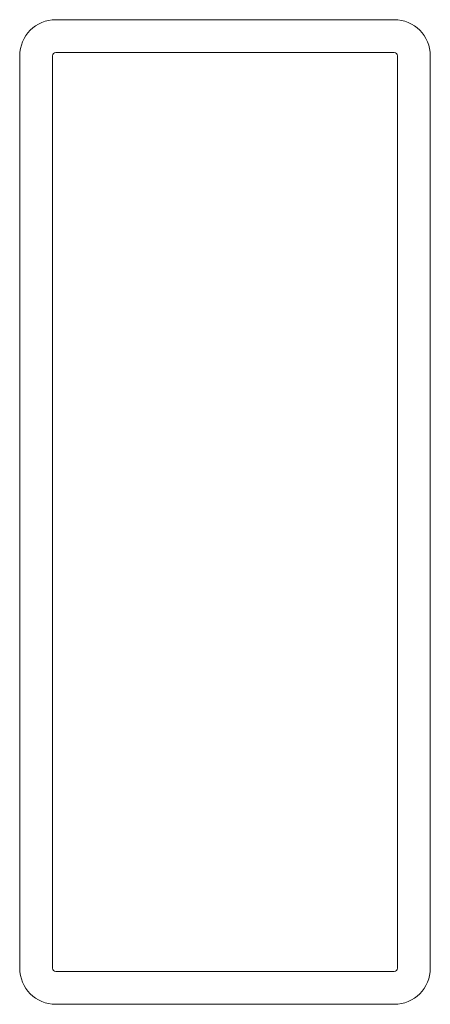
# Model space of a CAD drawing. Header units: millimetres. Extents: x 52.9 to 77.9, y -46.2 to 13.8.
import ezdxf

# ---------------------------------------------------------------- set-up
doc = ezdxf.new("R2010")
doc.units = ezdxf.units.MM

msp = doc.modelspace()

# ---------------------------------------------------------------- linework, layer by layer
at = {"color": 0, "linetype": 'Continuous', "lineweight": 0}
for p, q in [((75.673, 13.764), (55.073, 13.764)), ((52.873, 11.564), (52.873, -44.036)), ((54.873, 11.564), (54.873, -44.036)), ((75.673, 11.764), (55.073, 11.764)), ((75.873, -44.036), (75.873, 11.564)), ((77.873, -44.036), (77.873, 11.564)), ((55.073, -44.236), (75.673, -44.236)), ((55.073, -46.236), (75.673, -46.236))]:
    msp.add_line(p, q, dxfattribs=at)
for centre, radius, start, end in [((55.073, 11.564), 2.2, 90, 180), ((75.673, 11.564), 2.2, 0, 90), ((55.073, 11.564), 0.2, 90, 180), ((75.673, 11.564), 0.2, 0, 90), ((55.073, -44.036), 2.2, 180, 270), ((55.073, -44.036), 0.2, 180, 270), ((75.673, -44.036), 2.2, 270, 0), ((75.673, -44.036), 0.2, 270, 0)]:
    msp.add_arc(centre, radius, start, end, dxfattribs=at)

doc.saveas('drawing.dxf')
